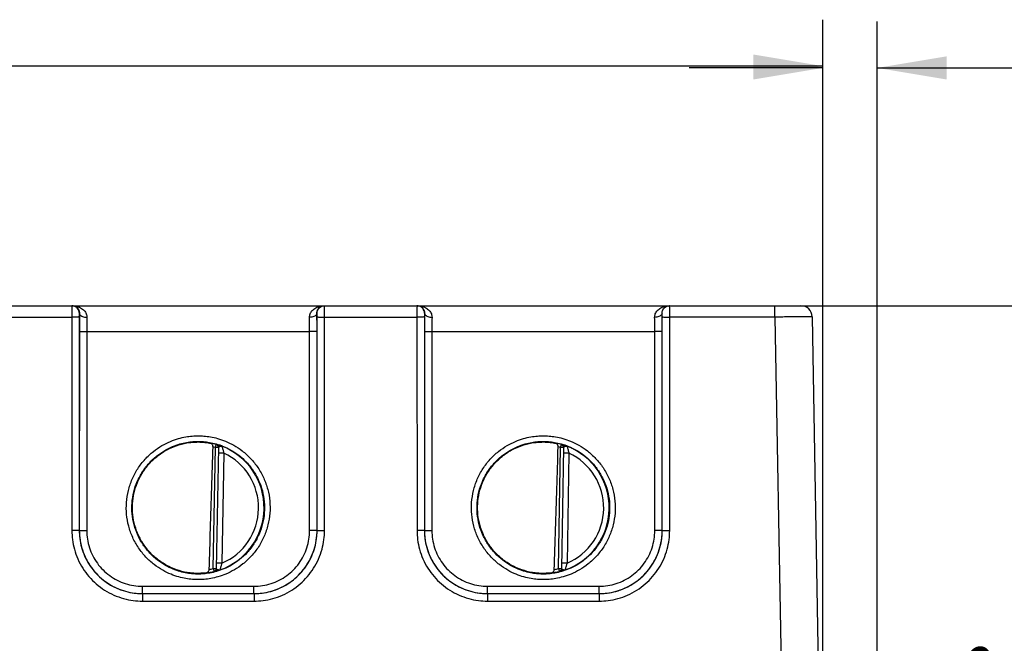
# Model space of a CAD drawing. Header units: inches. Extents: x 0 to 34, y 0 to 22.
# Tile 14 of 41: x 15.9 to 18.6, y 10.7 to 12.4. Entities that reach past the tile are written whole.
import ezdxf

# ---------------------------------------------------------------- set-up
doc = ezdxf.new("R2010")
doc.units = ezdxf.units.IN
doc.header["$LTSCALE"] = 1.87
doc.header["$MEASUREMENT"] = 0
doc.layers.get('0').update_dxf_attribs({"linetype": 'CONTINUOUS'})
doc.layers.add('DIMENSIONS', color=7, linetype='CONTINUOUS')
doc.styles.get("Standard").update_dxf_attribs({"font": 'txt', "width": 0.8})
doc.dimstyles.new('DIMSTYLE_1', dxfattribs={"dimtxt": 0.125, "dimasz": 0.1875, "dimexe": 0.18, "dimexo": 0.0625, "dimgap": 0.09, "dimtad": 0, "dimtih": 1, "dimtoh": 1, "dimdec": 3, "dimzin": 4, "dimdsep": 46, "dimtxsty": 'STANDARD', "dimblk": '_FILLED', "dimblk1": '_FILLED', "dimblk2": '_FILLED', "dimcen": 0.09, "dimadec": 0, "dimazin": 0, "dimtp": 0.01, "dimtm": 0.01, "dimtfac": 1, "dimtdec": 3, "dimtofl": 0, "dimtmove": 0, "dimatfit": 3, "dimldrblk": '_FILLED', "dimfxl": 1, "dimtolj": 1, "dimtzin": 4, "dimarcsym": 0})

# ---------------------------------------------------------------- blocks, each defined once
blk = doc.blocks.new('_FILLED')
at = {"color": 0, "linetype": 'BYBLOCK'}
blk.add_solid([(0, 0), (-1, 0.167), (-1, -0.167)], dxfattribs=at)
blk = doc.blocks.new('*D9')
at = {"layer": 'DIMENSIONS', "color": 2, "linetype": 'CONTINUOUS'}
for p, q in [((10.1883, 10.6991), (10.1883, 12.4276)), ((18.0686, 10.0303), (18.0686, 12.4276)), ((10.1883, 12.3026), (12.8284, 12.3026)), ((18.0686, 12.3026), (14.3784, 12.3026))]:
    blk.add_line(p, q, dxfattribs=at)
at = {"layer": 'DIMENSIONS', "color": 2, "linetype": 'CONTINUOUS', "xscale": 0.1875, "yscale": 0.1875, "zscale": 0.1875, "rotation": 180}
blk.add_blockref('_FILLED', (10.1883, 12.3026), dxfattribs=at)
at = {"layer": 'DIMENSIONS', "color": 2, "linetype": 'CONTINUOUS', "xscale": 0.1875, "yscale": 0.1875, "zscale": 0.1875}
blk.add_blockref('_FILLED', (18.0686, 12.3026), dxfattribs=at)
at = {"layer": 'DIMENSIONS', "color": 2, "linetype": 'CONTINUOUS', "width": 0.8}
for s, p in [('7.88', (12.8909, 12.2401)), ('[', (13.4159, 12.2401)), ('200.158', (13.5159, 12.2401)), (']', (14.2159, 12.2401))]:
    blk.add_text(s, height=0.125, dxfattribs=at).set_placement(p)
blk = doc.blocks.new('*D10')
at = {"layer": 'DIMENSIONS', "color": 2, "linetype": 'CONTINUOUS'}
for p, q in [((18.0686, 10.0303), (18.0686, 12.4227)), ((18.2153, 10.2207), (18.2153, 12.4227)), ((18.0686, 12.2977), (17.7086, 12.2977)), ((18.2153, 12.2977), (20.0772, 12.2977))]:
    blk.add_line(p, q, dxfattribs=at)
at = {"layer": 'DIMENSIONS', "color": 2, "linetype": 'CONTINUOUS', "xscale": 0.1875, "yscale": 0.1875, "zscale": 0.1875}
blk.add_blockref('_FILLED', (18.0686, 12.2977), dxfattribs=at)
at = {"layer": 'DIMENSIONS', "color": 2, "linetype": 'CONTINUOUS', "xscale": 0.1875, "yscale": 0.1875, "zscale": 0.1875, "rotation": 180}
blk.add_blockref('_FILLED', (18.2153, 12.2977), dxfattribs=at)
at = {"layer": 'DIMENSIONS', "color": 2, "linetype": 'CONTINUOUS', "width": 0.8}
for s, p in [('[', (20.5647, 12.2352)), (']', (21.1647, 12.2352)), ('.15', (20.1397, 12.2352)), ('3.726', (20.6647, 12.2352))]:
    blk.add_text(s, height=0.125, dxfattribs=at).set_placement(p)
blk = doc.blocks.new('*D11')
at = {"layer": 'DIMENSIONS', "color": 2, "linetype": 'CONTINUOUS'}
for p, q in [((18.0021, 11.6568), (19.2455, 11.6568)), ((19.1205, 11.6568), (19.1205, 10.7999)), ((19.1205, 9.3388), (19.1205, 10.5499)), ((18.0218, 9.3388), (19.2455, 9.3388))]:
    blk.add_line(p, q, dxfattribs=at)
at = {"layer": 'DIMENSIONS', "color": 2, "linetype": 'CONTINUOUS', "xscale": 0.1875, "yscale": 0.1875, "zscale": 0.1875}
for p, rotation in [((19.1205, 11.6568), 90), ((19.1205, 9.3388), 270)]:
    blk.add_blockref('_FILLED', p, dxfattribs=dict(at, rotation=rotation))
at = {"layer": 'DIMENSIONS', "color": 2, "linetype": 'CONTINUOUS', "width": 0.8}
for s, p in [('[', (18.983, 10.6124)), (']', (19.683, 10.6124)), ('2.32', (18.458, 10.6124)), ('58.877', (19.083, 10.6124))]:
    blk.add_text(s, height=0.125, dxfattribs=at).set_placement(p)

msp = doc.modelspace()

# ---------------------------------------------------------------- linework, layer by layer
at = {"color": 7, "linetype": 'CONTINUOUS'}
for p, q in [((10.2356, 11.6568), (18.0096, 11.6568)), ((17.9396, 11.6265), (17.9396, 11.6568)), ((15.7961, 11.6265), (16.0451, 11.6265)), ((16.0451, 11.6265), (16.0452, 11.0512)), ((16.0651, 11.6267), (16.0652, 11.0514)), ((16.0656, 11.6368), (16.0653, 11.6368)), ((16.7059, 11.6368), (16.7055, 11.6368)), ((16.706, 11.0514), (16.7061, 11.6267)), ((16.726, 11.0512), (16.7261, 11.6265)), ((16.7261, 11.6265), (16.9751, 11.6265)), ((16.9751, 11.6265), (16.9752, 11.0512)), ((16.9951, 11.6267), (16.9952, 11.0514)), ((16.9956, 11.6368), (16.9953, 11.6368)), ((17.6359, 11.6368), (17.6355, 11.6368)), ((17.636, 11.0514), (17.6361, 11.6267)), ((17.656, 11.0512), (17.6561, 11.6265)), ((17.9396, 11.6265), (17.6561, 11.6265)), ((17.9396, 11.6265), (17.9686, 9.9669)), ((18.0396, 11.6273), (18.0686, 9.9678)), ((16.0653, 11.5876), (16.0652, 11.0514)), ((16.0853, 11.5874), (16.0852, 11.0513)), ((16.0853, 11.5874), (16.6858, 11.5874)), ((16.6859, 11.0513), (16.6858, 11.5874)), ((16.7059, 11.0514), (16.7058, 11.5876)), ((16.9953, 11.5876), (16.9952, 11.0514)), ((17.0153, 11.5874), (17.0152, 11.0513)), ((17.0153, 11.5874), (17.6158, 11.5874)), ((17.6159, 11.0513), (17.6158, 11.5874)), ((17.6359, 11.0514), (17.6358, 11.5876)), ((16.432, 11.2751), (16.4342, 11.2827)), ((16.4342, 11.2827), (16.4342, 11.2831)), ((17.362, 11.2751), (17.3642, 11.2827)), ((17.3642, 11.2827), (17.3642, 11.2831)), ((16.4263, 10.9489), (16.432, 11.2751)), ((16.4399, 11.275), (16.432, 11.2751)), ((16.4399, 11.2754), (16.4342, 10.9484)), ((16.4546, 11.2599), (16.4396, 11.2602)), ((16.4546, 11.2599), (16.4495, 10.9633)), ((17.3563, 10.9489), (17.362, 11.2751)), ((17.3699, 11.275), (17.362, 11.2751)), ((17.3699, 11.2754), (17.3642, 10.9484)), ((17.3846, 11.2599), (17.3696, 11.2602)), ((17.3846, 11.2599), (17.3795, 10.9633)), ((16.0652, 11.0514), (16.0652, 11.0514)), ((16.706, 11.0514), (16.7059, 11.0514)), ((16.9952, 11.0514), (16.9952, 11.0514)), ((17.636, 11.0514), (17.6359, 11.0514)), ((16.4495, 10.9633), (16.4345, 10.9636)), ((17.3795, 10.9633), (17.3645, 10.9636)), ((16.4263, 10.9489), (16.4342, 10.9488)), ((16.4263, 10.9489), (16.4282, 10.9413)), ((16.4282, 10.9409), (16.4282, 10.9413)), ((17.3563, 10.9489), (17.3642, 10.9488)), ((17.3563, 10.9489), (17.3582, 10.9413)), ((17.3582, 10.9409), (17.3582, 10.9413)), ((16.2352, 10.9013), (16.5359, 10.9013)), ((16.2352, 10.8814), (16.2352, 10.9013)), ((16.2352, 10.8814), (16.536, 10.8814)), ((16.2352, 10.8814), (16.5359, 10.8814)), ((16.2352, 10.8814), (16.2352, 10.8814)), ((16.2352, 10.8814), (16.2352, 10.8612)), ((16.5359, 10.8814), (16.5359, 10.9013)), ((16.536, 10.8814), (16.5359, 10.8814)), ((16.536, 10.8814), (16.536, 10.8612)), ((17.1652, 10.9013), (17.4659, 10.9013)), ((17.1652, 10.8814), (17.1652, 10.9013)), ((17.1652, 10.8814), (17.466, 10.8814)), ((17.1652, 10.8814), (17.4659, 10.8814)), ((17.1652, 10.8814), (17.1652, 10.8814)), ((17.1652, 10.8814), (17.1652, 10.8612)), ((17.4659, 10.8814), (17.4659, 10.9013)), ((17.466, 10.8814), (17.4659, 10.8814)), ((17.466, 10.8814), (17.466, 10.8612)), ((16.2352, 10.8612), (16.536, 10.8612)), ((17.1652, 10.8612), (17.466, 10.8612))]:
    msp.add_line(p, q, dxfattribs=at)
for centre, radius, start, end in [((18.0096, 11.6268), 0.03, 1, 89.9992), ((16.3856, 11.1128), 0.1768, 74.0306, 78.9352), ((16.3856, 11.1128), 0.1689, 74.0306, 76.3334), ((16.3856, 11.1128), 0.1776, 289.2015, 68.7985), ((17.3156, 11.1128), 0.1768, 74.0306, 78.9352), ((17.3156, 11.1128), 0.1689, 74.0306, 76.3334), ((17.3156, 11.1128), 0.1776, 289.2015, 68.7985), ((16.3856, 11.1128), 0.1626, 293.1447, 64.8553), ((17.3156, 11.1128), 0.1626, 293.1447, 64.8553), ((16.3856, 11.1128), 0.1768, 277.0061, 283.9694), ((16.3856, 11.1128), 0.1689, 280.096, 283.9695), ((17.3156, 11.1128), 0.1768, 277.0061, 283.9694), ((17.3156, 11.1128), 0.1689, 280.096, 283.9695)]:
    msp.add_arc(centre, radius, start, end, dxfattribs=at)
for points, knots in [([(16.0453, 11.6568), (16.045, 11.6568), (16.0455, 11.6552), (16.0453, 11.6544), (16.0452, 11.6538)], [0, 0, 0, 0, 0.25372, 1, 1, 1, 1]), ([(16.0452, 11.6538), (16.045, 11.6527), (16.0452, 11.6497), (16.0451, 11.6451), (16.0451, 11.6394), (16.0451, 11.6331), (16.0451, 11.6288), (16.0451, 11.6265)], [0, 0, 0, 0, 0.13253, 0.308536, 0.519099, 0.753547, 1, 1, 1, 1]), ([(16.0653, 11.6368), (16.0653, 11.6389), (16.0646, 11.6431), (16.0617, 11.6487), (16.0572, 11.6532), (16.0515, 11.6561), (16.0473, 11.6568), (16.0453, 11.6568)], [0, 0, 0, 0, 0.200013, 0.400021, 0.600021, 0.800013, 1, 1, 1, 1]), ([(16.0469, 11.6568), (16.0496, 11.6568), (16.0549, 11.6563), (16.0622, 11.6545), (16.0685, 11.6517), (16.0739, 11.6483), (16.0782, 11.6443), (16.0816, 11.64), (16.084, 11.6353), (16.0853, 11.6305), (16.0856, 11.6273), (16.0856, 11.6257)], [0, 0, 0, 0, 0.149486, 0.285395, 0.409463, 0.52371, 0.630053, 0.729624, 0.823373, 0.913032, 1, 1, 1, 1]), ([(16.0509, 11.6563), (16.0521, 11.6561), (16.0544, 11.6553), (16.0575, 11.6535), (16.0601, 11.6513), (16.0622, 11.6487), (16.0638, 11.6459), (16.0649, 11.6429), (16.0655, 11.6399), (16.0656, 11.6378), (16.0656, 11.6368)], [0, 0, 0, 0, 0.140598, 0.273278, 0.400712, 0.524977, 0.646822, 0.766279, 0.884008, 1, 1, 1, 1]), ([(16.6855, 11.6257), (16.6855, 11.6273), (16.6858, 11.6305), (16.6872, 11.6353), (16.6895, 11.64), (16.6929, 11.6443), (16.6973, 11.6483), (16.7026, 11.6517), (16.7089, 11.6545), (16.7163, 11.6563), (16.7215, 11.6568), (16.7242, 11.6568)], [0, 0, 0, 0, 0.086968, 0.176627, 0.270376, 0.369946, 0.47629, 0.590537, 0.714605, 0.850514, 1, 1, 1, 1]), ([(16.7055, 11.6368), (16.7055, 11.6378), (16.7056, 11.6399), (16.7063, 11.6429), (16.7074, 11.6459), (16.709, 11.6487), (16.7111, 11.6513), (16.7137, 11.6535), (16.7167, 11.6553), (16.719, 11.6561), (16.7203, 11.6563)], [0, 0, 0, 0, 0.115992, 0.233721, 0.353178, 0.475023, 0.599288, 0.726722, 0.859402, 1, 1, 1, 1]), ([(16.7059, 11.6368), (16.7059, 11.6389), (16.7065, 11.6431), (16.7094, 11.6487), (16.7139, 11.6532), (16.7196, 11.6561), (16.7238, 11.6568), (16.7259, 11.6568)], [0, 0, 0, 0, 0.200014, 0.400023, 0.600023, 0.800014, 1, 1, 1, 1]), ([(16.7261, 11.6265), (16.7261, 11.6288), (16.7261, 11.6331), (16.726, 11.6394), (16.7261, 11.6451), (16.7259, 11.6497), (16.7262, 11.6535), (16.7256, 11.6552), (16.7261, 11.6568), (16.7259, 11.6568)], [0, 0, 0, 0, 0.221963, 0.433115, 0.622755, 0.781272, 0.900632, 0.974788, 1, 1, 1, 1]), ([(16.9753, 11.6568), (16.975, 11.6568), (16.9755, 11.6552), (16.9753, 11.6544), (16.9752, 11.6538)], [0, 0, 0, 0, 0.25372, 1, 1, 1, 1]), ([(16.9752, 11.6538), (16.975, 11.6527), (16.9752, 11.6497), (16.9751, 11.6451), (16.9751, 11.6394), (16.9751, 11.6331), (16.9751, 11.6288), (16.9751, 11.6265)], [0, 0, 0, 0, 0.13253, 0.308536, 0.519099, 0.753547, 1, 1, 1, 1]), ([(16.9953, 11.6368), (16.9953, 11.6389), (16.9946, 11.6431), (16.9917, 11.6487), (16.9872, 11.6532), (16.9815, 11.6561), (16.9773, 11.6568), (16.9753, 11.6568)], [0, 0, 0, 0, 0.200013, 0.400021, 0.600021, 0.800013, 1, 1, 1, 1]), ([(16.9769, 11.6568), (16.9796, 11.6568), (16.9849, 11.6563), (16.9922, 11.6545), (16.9985, 11.6517), (17.0039, 11.6483), (17.0082, 11.6443), (17.0116, 11.64), (17.014, 11.6353), (17.0153, 11.6305), (17.0156, 11.6273), (17.0156, 11.6257)], [0, 0, 0, 0, 0.149486, 0.285395, 0.409463, 0.52371, 0.630053, 0.729624, 0.823373, 0.913032, 1, 1, 1, 1]), ([(16.9809, 11.6563), (16.9821, 11.6561), (16.9844, 11.6553), (16.9875, 11.6535), (16.9901, 11.6513), (16.9922, 11.6487), (16.9938, 11.6459), (16.9949, 11.6429), (16.9955, 11.6399), (16.9956, 11.6378), (16.9956, 11.6368)], [0, 0, 0, 0, 0.140598, 0.273278, 0.400712, 0.524977, 0.646822, 0.766279, 0.884008, 1, 1, 1, 1]), ([(17.6155, 11.6257), (17.6155, 11.6273), (17.6158, 11.6305), (17.6172, 11.6353), (17.6195, 11.64), (17.6229, 11.6443), (17.6273, 11.6483), (17.6326, 11.6517), (17.6389, 11.6545), (17.6463, 11.6563), (17.6515, 11.6568), (17.6542, 11.6568)], [0, 0, 0, 0, 0.086968, 0.176627, 0.270376, 0.369946, 0.47629, 0.590537, 0.714605, 0.850514, 1, 1, 1, 1]), ([(17.6355, 11.6368), (17.6355, 11.6378), (17.6356, 11.6399), (17.6363, 11.6429), (17.6374, 11.6459), (17.639, 11.6487), (17.6411, 11.6513), (17.6437, 11.6535), (17.6467, 11.6553), (17.649, 11.6561), (17.6503, 11.6563)], [0, 0, 0, 0, 0.115992, 0.233721, 0.353178, 0.475023, 0.599288, 0.726722, 0.859402, 1, 1, 1, 1]), ([(17.6359, 11.6368), (17.6359, 11.6389), (17.6365, 11.6431), (17.6394, 11.6487), (17.6439, 11.6532), (17.6496, 11.6561), (17.6538, 11.6568), (17.6559, 11.6568)], [0, 0, 0, 0, 0.200014, 0.400023, 0.600023, 0.800014, 1, 1, 1, 1]), ([(17.6561, 11.6265), (17.6561, 11.6288), (17.6561, 11.6331), (17.656, 11.6394), (17.6561, 11.6451), (17.6559, 11.6497), (17.6562, 11.6535), (17.6556, 11.6552), (17.6561, 11.6568), (17.6559, 11.6568)], [0, 0, 0, 0, 0.222209, 0.433343, 0.622953, 0.781429, 0.900742, 0.974845, 1, 1, 1, 1]), ([(16.0651, 11.6267), (16.0648, 11.6265), (16.0634, 11.6268), (16.0607, 11.6265), (16.0563, 11.6266), (16.051, 11.6265), (16.0471, 11.6265), (16.0451, 11.6265)], [0, 0, 0, 0, 0.053268, 0.197128, 0.417842, 0.694288, 1, 1, 1, 1]), ([(16.0653, 11.6368), (16.0649, 11.6368), (16.0653, 11.6355), (16.0651, 11.6345), (16.0651, 11.6328), (16.0651, 11.631), (16.0651, 11.6289), (16.0651, 11.6274), (16.0651, 11.6267)], [0, 0, 0, 0, 0.09961, 0.218863, 0.377231, 0.566792, 0.778058, 1, 1, 1, 1]), ([(16.0656, 11.6368), (16.0656, 11.6328), (16.0655, 11.6246), (16.0654, 11.6122), (16.0653, 11.5998), (16.0653, 11.5916), (16.0653, 11.5876)], [0, 0, 0, 0, 0.241533, 0.499169, 0.756973, 1, 1, 1, 1]), ([(16.0656, 11.6368), (16.0656, 11.6356), (16.0665, 11.633), (16.0696, 11.6299), (16.0741, 11.6276), (16.0796, 11.6261), (16.0835, 11.6257), (16.0856, 11.6257)], [0, 0, 0, 0, 0.143987, 0.314094, 0.518322, 0.751254, 1, 1, 1, 1]), ([(16.0856, 11.6257), (16.0855, 11.6226), (16.0855, 11.6162), (16.0854, 11.6066), (16.0853, 11.5969), (16.0853, 11.5905), (16.0853, 11.5874)], [0, 0, 0, 0, 0.241617, 0.499338, 0.757134, 1, 1, 1, 1]), ([(16.7055, 11.6368), (16.7055, 11.6356), (16.7046, 11.633), (16.7015, 11.6299), (16.6971, 11.6276), (16.6916, 11.6261), (16.6876, 11.6257), (16.6855, 11.6257)], [0, 0, 0, 0, 0.143987, 0.314095, 0.518323, 0.751255, 1, 1, 1, 1]), ([(16.6858, 11.5874), (16.6858, 11.5905), (16.6858, 11.5969), (16.6857, 11.6066), (16.6857, 11.6162), (16.6856, 11.6226), (16.6855, 11.6257)], [0, 0, 0, 0, 0.243281, 0.501281, 0.758886, 1, 1, 1, 1]), ([(16.7058, 11.5876), (16.7058, 11.5916), (16.7058, 11.5998), (16.7057, 11.6122), (16.7057, 11.6247), (16.7056, 11.6328), (16.7055, 11.6368)], [0, 0, 0, 0, 0.243432, 0.501448, 0.758983, 1, 1, 1, 1]), ([(16.7061, 11.6267), (16.7061, 11.6274), (16.7061, 11.6289), (16.7061, 11.631), (16.706, 11.6328), (16.7061, 11.6345), (16.7058, 11.6355), (16.7062, 11.6368), (16.7059, 11.6368)], [0, 0, 0, 0, 0.221942, 0.433208, 0.622769, 0.781137, 0.90039, 1, 1, 1, 1]), ([(16.7061, 11.6267), (16.7064, 11.6265), (16.7078, 11.6268), (16.7105, 11.6265), (16.7148, 11.6266), (16.7201, 11.6265), (16.724, 11.6265), (16.7261, 11.6265)], [0, 0, 0, 0, 0.053268, 0.197128, 0.417843, 0.694288, 1, 1, 1, 1]), ([(16.9951, 11.6267), (16.9948, 11.6265), (16.9934, 11.6268), (16.9907, 11.6265), (16.9863, 11.6266), (16.981, 11.6265), (16.9771, 11.6265), (16.9751, 11.6265)], [0, 0, 0, 0, 0.053268, 0.197128, 0.417842, 0.694288, 1, 1, 1, 1]), ([(16.9953, 11.6368), (16.9949, 11.6368), (16.9953, 11.6355), (16.9951, 11.6345), (16.9951, 11.6328), (16.9951, 11.631), (16.9951, 11.6289), (16.9951, 11.6274), (16.9951, 11.6267)], [0, 0, 0, 0, 0.09961, 0.218863, 0.377231, 0.566792, 0.778058, 1, 1, 1, 1]), ([(16.9956, 11.6368), (16.9956, 11.6328), (16.9955, 11.6246), (16.9954, 11.6122), (16.9953, 11.5998), (16.9953, 11.5916), (16.9953, 11.5876)], [0, 0, 0, 0, 0.241533, 0.499169, 0.756973, 1, 1, 1, 1]), ([(16.9956, 11.6368), (16.9956, 11.6356), (16.9965, 11.633), (16.9996, 11.6299), (17.0041, 11.6276), (17.0096, 11.6261), (17.0135, 11.6257), (17.0156, 11.6257)], [0, 0, 0, 0, 0.143987, 0.314094, 0.518322, 0.751254, 1, 1, 1, 1]), ([(17.0156, 11.6257), (17.0155, 11.6226), (17.0155, 11.6162), (17.0154, 11.6066), (17.0153, 11.5969), (17.0153, 11.5905), (17.0153, 11.5874)], [0, 0, 0, 0, 0.241617, 0.499338, 0.757134, 1, 1, 1, 1]), ([(17.6355, 11.6368), (17.6355, 11.6356), (17.6346, 11.633), (17.6315, 11.6299), (17.6271, 11.6276), (17.6216, 11.6261), (17.6176, 11.6257), (17.6155, 11.6257)], [0, 0, 0, 0, 0.143987, 0.314095, 0.518323, 0.751255, 1, 1, 1, 1]), ([(17.6158, 11.5874), (17.6158, 11.5905), (17.6158, 11.5969), (17.6157, 11.6066), (17.6157, 11.6162), (17.6156, 11.6226), (17.6155, 11.6257)], [0, 0, 0, 0, 0.243281, 0.501281, 0.758886, 1, 1, 1, 1]), ([(17.6358, 11.5876), (17.6358, 11.5916), (17.6358, 11.5998), (17.6357, 11.6122), (17.6357, 11.6247), (17.6356, 11.6328), (17.6355, 11.6368)], [0, 0, 0, 0, 0.243432, 0.501448, 0.758983, 1, 1, 1, 1]), ([(17.6361, 11.6267), (17.6361, 11.6274), (17.6361, 11.6289), (17.6361, 11.631), (17.636, 11.6328), (17.6361, 11.6345), (17.6358, 11.6355), (17.6362, 11.6368), (17.6359, 11.6368)], [0, 0, 0, 0, 0.222334, 0.433237, 0.622654, 0.781048, 0.900416, 1, 1, 1, 1]), ([(17.6361, 11.6267), (17.6364, 11.6265), (17.6378, 11.6268), (17.6405, 11.6265), (17.6448, 11.6266), (17.6501, 11.6265), (17.654, 11.6265), (17.6561, 11.6265)], [0, 0, 0, 0, 0.053267, 0.197125, 0.417839, 0.694286, 1, 1, 1, 1]), ([(18.0396, 11.6273), (18.0396, 11.6268), (18.0364, 11.6279), (18.0331, 11.6268), (18.0251, 11.6273), (18.0155, 11.6269), (18.0032, 11.6269), (17.9891, 11.6268), (17.9734, 11.6267), (17.9568, 11.6266), (17.9454, 11.6266), (17.9396, 11.6265)], [0, 0, 0, 0, 0.015184, 0.060285, 0.133955, 0.23394, 0.35722, 0.500025, 0.65804, 0.826412, 1, 1, 1, 1]), ([(16.0653, 11.5876), (16.0656, 11.5874), (16.067, 11.5877), (16.0698, 11.5874), (16.0741, 11.5875), (16.0794, 11.5874), (16.0833, 11.5874), (16.0853, 11.5874)], [0, 0, 0, 0, 0.053268, 0.197128, 0.417842, 0.694288, 1, 1, 1, 1]), ([(16.7058, 11.5876), (16.7055, 11.5874), (16.7041, 11.5877), (16.7014, 11.5874), (16.6971, 11.5875), (16.6917, 11.5874), (16.6878, 11.5874), (16.6858, 11.5874)], [0, 0, 0, 0, 0.053268, 0.197128, 0.417843, 0.694288, 1, 1, 1, 1]), ([(16.9953, 11.5876), (16.9956, 11.5874), (16.997, 11.5877), (16.9998, 11.5874), (17.0041, 11.5875), (17.0094, 11.5874), (17.0133, 11.5874), (17.0153, 11.5874)], [0, 0, 0, 0, 0.053268, 0.197128, 0.417842, 0.694288, 1, 1, 1, 1]), ([(17.6358, 11.5876), (17.6355, 11.5874), (17.6341, 11.5877), (17.6314, 11.5874), (17.6271, 11.5875), (17.6217, 11.5874), (17.6178, 11.5874), (17.6158, 11.5874)], [0, 0, 0, 0, 0.053268, 0.197128, 0.417843, 0.694288, 1, 1, 1, 1]), ([(16.3856, 10.9192), (16.3804, 10.9192), (16.3694, 10.9196), (16.3519, 10.9218), (16.3325, 10.9262), (16.3114, 10.9334), (16.289, 10.9443), (16.266, 10.9596), (16.2437, 10.9797), (16.224, 11.0044), (16.2083, 11.0326), (16.1974, 11.0631), (16.1918, 11.0949), (16.1915, 11.1272), (16.1966, 11.1592), (16.2068, 11.1898), (16.222, 11.2184), (16.2414, 11.2436), (16.2636, 11.2644), (16.2869, 11.2803), (16.3097, 11.2916), (16.3312, 11.2992), (16.3511, 11.3038), (16.369, 11.3061), (16.3803, 11.3066), (16.3856, 11.3066)], [0, 0, 0, 0, 0.025402, 0.054262, 0.086852, 0.123427, 0.164227, 0.209523, 0.259155, 0.311614, 0.364765, 0.417697, 0.470586, 0.523518, 0.576419, 0.629325, 0.682422, 0.735168, 0.785587, 0.831838, 0.873532, 0.910953, 0.944336, 0.97393, 1, 1, 1, 1]), ([(16.3856, 11.3066), (16.3907, 11.3066), (16.4017, 11.3061), (16.4193, 11.3039), (16.4387, 11.2996), (16.4599, 11.2923), (16.4823, 11.2814), (16.5053, 11.2661), (16.5275, 11.2459), (16.5473, 11.2212), (16.5629, 11.1929), (16.5738, 11.1624), (16.5794, 11.1306), (16.5796, 11.0983), (16.5745, 11.0664), (16.5642, 11.0357), (16.549, 11.0072), (16.5295, 10.982), (16.5073, 10.9613), (16.4841, 10.9454), (16.4614, 10.9341), (16.4398, 10.9265), (16.42, 10.9219), (16.4021, 10.9196), (16.3908, 10.9192), (16.3856, 10.9192)], [0, 0, 0, 0, 0.025433, 0.054334, 0.086974, 0.123604, 0.164464, 0.209822, 0.259508, 0.311997, 0.365157, 0.41809, 0.470981, 0.523917, 0.576824, 0.629736, 0.682833, 0.735555, 0.785921, 0.832105, 0.873732, 0.91109, 0.944416, 0.973963, 1, 1, 1, 1]), ([(17.3156, 10.9192), (17.3104, 10.9192), (17.2994, 10.9196), (17.2819, 10.9218), (17.2625, 10.9262), (17.2414, 10.9334), (17.219, 10.9443), (17.196, 10.9596), (17.1737, 10.9797), (17.154, 11.0044), (17.1383, 11.0326), (17.1274, 11.0631), (17.1218, 11.0949), (17.1215, 11.1272), (17.1266, 11.1592), (17.1368, 11.1898), (17.152, 11.2184), (17.1714, 11.2436), (17.1936, 11.2644), (17.2169, 11.2803), (17.2397, 11.2916), (17.2612, 11.2992), (17.2811, 11.3038), (17.299, 11.3061), (17.3103, 11.3066), (17.3156, 11.3066)], [0, 0, 0, 0, 0.025402, 0.054262, 0.086852, 0.123427, 0.164227, 0.209523, 0.259155, 0.311614, 0.364765, 0.417697, 0.470586, 0.523518, 0.576419, 0.629325, 0.682422, 0.735168, 0.785587, 0.831838, 0.873532, 0.910953, 0.944336, 0.97393, 1, 1, 1, 1]), ([(17.3156, 11.3066), (17.3207, 11.3066), (17.3317, 11.3061), (17.3493, 11.3039), (17.3687, 11.2996), (17.3899, 11.2923), (17.4123, 11.2814), (17.4353, 11.2661), (17.4575, 11.2459), (17.4773, 11.2212), (17.4929, 11.1929), (17.5038, 11.1624), (17.5094, 11.1306), (17.5096, 11.0983), (17.5045, 11.0664), (17.4942, 11.0357), (17.479, 11.0072), (17.4595, 10.982), (17.4373, 10.9613), (17.4141, 10.9454), (17.3914, 10.9341), (17.3698, 10.9265), (17.35, 10.9219), (17.3321, 10.9196), (17.3208, 10.9192), (17.3156, 10.9192)], [0, 0, 0, 0, 0.025433, 0.054334, 0.086974, 0.123604, 0.164464, 0.209822, 0.259508, 0.311997, 0.365157, 0.41809, 0.470981, 0.523917, 0.576824, 0.629736, 0.682833, 0.735555, 0.785921, 0.832105, 0.873732, 0.91109, 0.944416, 0.973963, 1, 1, 1, 1]), ([(16.3856, 10.934), (16.3808, 10.934), (16.3707, 10.9345), (16.3545, 10.9365), (16.3366, 10.9405), (16.3171, 10.9472), (16.2964, 10.9572), (16.2752, 10.9713), (16.2547, 10.9899), (16.2365, 11.0127), (16.222, 11.0387), (16.212, 11.0668), (16.2068, 11.0962), (16.2065, 11.126), (16.2112, 11.1555), (16.2207, 11.1838), (16.2347, 11.2101), (16.2526, 11.2333), (16.2731, 11.2525), (16.2945, 11.2672), (16.3155, 11.2777), (16.3354, 11.2847), (16.3537, 11.2889), (16.3703, 11.291), (16.3807, 11.2915), (16.3856, 11.2915)], [0, 0, 0, 0, 0.025411, 0.054271, 0.086861, 0.123435, 0.164234, 0.209531, 0.259168, 0.311634, 0.364787, 0.417717, 0.470605, 0.523536, 0.576436, 0.62934, 0.682438, 0.735187, 0.785605, 0.831851, 0.873539, 0.910956, 0.944335, 0.973926, 1, 1, 1, 1]), ([(16.356, 10.9382), (16.3463, 10.9398), (16.3271, 10.9447), (16.3, 10.9568), (16.2752, 10.9732), (16.2535, 10.9935), (16.2355, 11.0172), (16.2217, 11.0435), (16.2124, 11.0717), (16.208, 11.1011), (16.2085, 11.1308), (16.214, 11.16), (16.2242, 11.1879), (16.2389, 11.2137), (16.2578, 11.2367), (16.2802, 11.2562), (16.3055, 11.2718), (16.333, 11.2829), (16.3524, 11.2871), (16.3621, 11.2884)], [0, 0, 0, 0, 0.058829, 0.11766, 0.176489, 0.235318, 0.294146, 0.352975, 0.411803, 0.470631, 0.529458, 0.588284, 0.647109, 0.705933, 0.764756, 0.823578, 0.882399, 0.94122, 1, 1, 1, 1]), ([(16.3621, 11.2884), (16.3648, 11.2888), (16.37, 11.2893), (16.3778, 11.2898), (16.383, 11.2899), (16.3856, 11.2899)], [0, 0, 0, 0, 0.338811, 0.67242, 1, 1, 1, 1]), ([(16.3856, 11.2915), (16.3903, 11.2915), (16.4005, 11.2911), (16.4166, 11.289), (16.4346, 11.285), (16.4541, 11.2783), (16.4748, 11.2682), (16.496, 11.2541), (16.5165, 11.2355), (16.5347, 11.2126), (16.5492, 11.1866), (16.5592, 11.1585), (16.5644, 11.1291), (16.5646, 11.0993), (16.5599, 11.0698), (16.5504, 11.0415), (16.5363, 11.0152), (16.5184, 10.992), (16.4979, 10.9729), (16.4765, 10.9583), (16.4555, 10.9478), (16.4356, 10.9408), (16.4173, 10.9366), (16.4008, 10.9345), (16.3904, 10.934), (16.3856, 10.934)], [0, 0, 0, 0, 0.025442, 0.054343, 0.086981, 0.12361, 0.164467, 0.209825, 0.259515, 0.31201, 0.365171, 0.418103, 0.470993, 0.523927, 0.576833, 0.629744, 0.682842, 0.735568, 0.785935, 0.832115, 0.873737, 0.911091, 0.944414, 0.973959, 1, 1, 1, 1]), ([(16.3856, 11.2899), (16.3887, 11.2899), (16.3947, 11.2897), (16.4035, 11.2889), (16.4118, 11.2878), (16.417, 11.2868), (16.4195, 11.2863)], [0, 0, 0, 0, 0.270703, 0.53172, 0.776883, 1, 1, 1, 1]), ([(16.4152, 10.9465), (16.4164, 10.9829), (16.4187, 11.056), (16.4221, 11.1661), (16.4244, 11.2399), (16.4255, 11.2769)], [0, 0, 0, 0, 0.330502, 0.663842, 1, 1, 1, 1]), ([(16.4255, 11.2769), (16.4255, 11.2776), (16.4254, 11.2792), (16.4248, 11.2816), (16.4236, 11.2837), (16.4218, 11.2854), (16.4203, 11.2861), (16.4195, 11.2863)], [0, 0, 0, 0, 0.188553, 0.395405, 0.598268, 0.796741, 1, 1, 1, 1]), ([(16.4342, 11.2831), (16.4342, 11.2834), (16.4355, 11.2827), (16.4366, 11.2827), (16.4389, 11.2819), (16.4418, 11.2811), (16.4455, 11.2799), (16.4483, 11.2789), (16.4498, 11.2783)], [0, 0, 0, 0, 0.058416, 0.143258, 0.275398, 0.461837, 0.706442, 1, 1, 1, 1]), ([(16.4399, 11.2754), (16.4399, 11.2765), (16.4395, 11.2788), (16.4374, 11.2816), (16.4353, 11.2828), (16.4342, 11.2831)], [0, 0, 0, 0, 0.333314, 0.666646, 1, 1, 1, 1]), ([(16.4395, 11.2778), (16.4392, 11.2785), (16.4384, 11.28), (16.4366, 11.2817), (16.435, 11.2825), (16.4342, 11.2827)], [0, 0, 0, 0, 0.313032, 0.656508, 1, 1, 1, 1]), ([(16.4398, 11.2764), (16.4397, 11.2768), (16.4396, 11.2773), (16.4395, 11.2777), (16.4395, 11.2778)], [0, 0, 0, 0, 0.832988, 1, 1, 1, 1]), ([(16.4399, 11.2754), (16.4399, 11.2755), (16.44, 11.276), (16.4406, 11.2765), (16.4415, 11.2771), (16.4428, 11.2777), (16.4447, 11.2783), (16.4471, 11.2787), (16.4489, 11.2786), (16.4498, 11.2783)], [0, 0, 0, 0, 0.048939, 0.113981, 0.207708, 0.339667, 0.516353, 0.738334, 1, 1, 1, 1]), ([(16.4498, 11.2783), (16.4498, 11.2782), (16.4499, 11.2778), (16.4501, 11.2771), (16.4503, 11.2761), (16.4506, 11.2747), (16.4511, 11.2729), (16.4517, 11.2705), (16.4525, 11.2676), (16.4535, 11.264), (16.4542, 11.2614), (16.4546, 11.2599)], [0, 0, 0, 0, 0.025795, 0.059205, 0.111166, 0.185277, 0.284606, 0.412117, 0.572109, 0.768372, 1, 1, 1, 1]), ([(17.3156, 10.934), (17.3108, 10.934), (17.3007, 10.9345), (17.2845, 10.9365), (17.2666, 10.9405), (17.2471, 10.9472), (17.2264, 10.9572), (17.2052, 10.9713), (17.1847, 10.9899), (17.1665, 11.0127), (17.152, 11.0387), (17.142, 11.0668), (17.1368, 11.0962), (17.1365, 11.126), (17.1412, 11.1555), (17.1507, 11.1838), (17.1647, 11.2101), (17.1826, 11.2333), (17.2031, 11.2525), (17.2245, 11.2672), (17.2455, 11.2777), (17.2654, 11.2847), (17.2837, 11.2889), (17.3003, 11.291), (17.3107, 11.2915), (17.3156, 11.2915)], [0, 0, 0, 0, 0.025411, 0.054271, 0.086861, 0.123435, 0.164234, 0.209531, 0.259168, 0.311634, 0.364787, 0.417717, 0.470605, 0.523536, 0.576436, 0.62934, 0.682438, 0.735187, 0.785605, 0.831851, 0.873539, 0.910956, 0.944335, 0.973926, 1, 1, 1, 1]), ([(17.286, 10.9382), (17.2763, 10.9398), (17.2571, 10.9447), (17.23, 10.9568), (17.2052, 10.9732), (17.1835, 10.9935), (17.1655, 11.0172), (17.1517, 11.0435), (17.1424, 11.0717), (17.138, 11.1011), (17.1385, 11.1308), (17.144, 11.16), (17.1542, 11.1879), (17.1689, 11.2137), (17.1878, 11.2367), (17.2102, 11.2562), (17.2355, 11.2718), (17.263, 11.2829), (17.2824, 11.2871), (17.2921, 11.2884)], [0, 0, 0, 0, 0.058829, 0.11766, 0.176489, 0.235318, 0.294146, 0.352975, 0.411803, 0.470631, 0.529458, 0.588284, 0.647109, 0.705933, 0.764756, 0.823578, 0.882399, 0.94122, 1, 1, 1, 1]), ([(17.2921, 11.2884), (17.2948, 11.2888), (17.3, 11.2893), (17.3078, 11.2898), (17.313, 11.2899), (17.3156, 11.2899)], [0, 0, 0, 0, 0.338811, 0.67242, 1, 1, 1, 1]), ([(17.3156, 11.2915), (17.3203, 11.2915), (17.3305, 11.2911), (17.3466, 11.289), (17.3646, 11.285), (17.3841, 11.2783), (17.4048, 11.2682), (17.426, 11.2541), (17.4465, 11.2355), (17.4647, 11.2126), (17.4792, 11.1866), (17.4892, 11.1585), (17.4944, 11.1291), (17.4946, 11.0993), (17.4899, 11.0698), (17.4804, 11.0415), (17.4663, 11.0152), (17.4484, 10.992), (17.4279, 10.9729), (17.4065, 10.9583), (17.3855, 10.9478), (17.3656, 10.9408), (17.3473, 10.9366), (17.3308, 10.9345), (17.3204, 10.934), (17.3156, 10.934)], [0, 0, 0, 0, 0.025442, 0.054343, 0.086981, 0.12361, 0.164467, 0.209825, 0.259515, 0.31201, 0.365171, 0.418103, 0.470993, 0.523927, 0.576833, 0.629744, 0.682842, 0.735568, 0.785935, 0.832115, 0.873737, 0.911091, 0.944414, 0.973959, 1, 1, 1, 1]), ([(17.3156, 11.2899), (17.3187, 11.2899), (17.3247, 11.2897), (17.3335, 11.2889), (17.3418, 11.2878), (17.347, 11.2868), (17.3495, 11.2863)], [0, 0, 0, 0, 0.270703, 0.53172, 0.776883, 1, 1, 1, 1]), ([(17.3452, 10.9465), (17.3464, 10.9829), (17.3487, 11.056), (17.3521, 11.1661), (17.3544, 11.2399), (17.3555, 11.2769)], [0, 0, 0, 0, 0.330502, 0.663842, 1, 1, 1, 1]), ([(17.3555, 11.2769), (17.3555, 11.2776), (17.3554, 11.2792), (17.3548, 11.2816), (17.3536, 11.2837), (17.3518, 11.2854), (17.3503, 11.2861), (17.3495, 11.2863)], [0, 0, 0, 0, 0.188553, 0.395405, 0.598268, 0.796741, 1, 1, 1, 1]), ([(17.3642, 11.2831), (17.3642, 11.2834), (17.3655, 11.2827), (17.3666, 11.2827), (17.3689, 11.2819), (17.3718, 11.2811), (17.3755, 11.2799), (17.3783, 11.2789), (17.3798, 11.2783)], [0, 0, 0, 0, 0.058416, 0.143258, 0.275398, 0.461837, 0.706442, 1, 1, 1, 1]), ([(17.3699, 11.2754), (17.3699, 11.2765), (17.3695, 11.2788), (17.3674, 11.2816), (17.3653, 11.2828), (17.3642, 11.2831)], [0, 0, 0, 0, 0.333314, 0.666646, 1, 1, 1, 1]), ([(17.3695, 11.2778), (17.3692, 11.2785), (17.3684, 11.28), (17.3666, 11.2817), (17.365, 11.2825), (17.3642, 11.2827)], [0, 0, 0, 0, 0.313032, 0.656508, 1, 1, 1, 1]), ([(17.3698, 11.2764), (17.3697, 11.2768), (17.3696, 11.2773), (17.3695, 11.2777), (17.3695, 11.2778)], [0, 0, 0, 0, 0.832988, 1, 1, 1, 1]), ([(17.3699, 11.2754), (17.3699, 11.2755), (17.37, 11.276), (17.3706, 11.2765), (17.3715, 11.2771), (17.3728, 11.2777), (17.3747, 11.2783), (17.3771, 11.2787), (17.3789, 11.2786), (17.3798, 11.2783)], [0, 0, 0, 0, 0.048939, 0.113981, 0.207708, 0.339667, 0.516353, 0.738334, 1, 1, 1, 1]), ([(17.3798, 11.2783), (17.3798, 11.2782), (17.3799, 11.2778), (17.3801, 11.2771), (17.3803, 11.2761), (17.3806, 11.2747), (17.3811, 11.2729), (17.3817, 11.2705), (17.3825, 11.2676), (17.3835, 11.264), (17.3842, 11.2614), (17.3846, 11.2599)], [0, 0, 0, 0, 0.025795, 0.059205, 0.111166, 0.185277, 0.284606, 0.412117, 0.572109, 0.768372, 1, 1, 1, 1]), ([(16.0652, 11.0514), (16.0648, 11.0512), (16.0635, 11.0514), (16.0607, 11.0512), (16.0564, 11.0512), (16.0511, 11.0512), (16.0472, 11.0512), (16.0452, 11.0512)], [0, 0, 0, 0, 0.053268, 0.197126, 0.417841, 0.694286, 1, 1, 1, 1]), ([(16.0452, 11.0512), (16.0452, 11.043), (16.0463, 11.0261), (16.0515, 11.0003), (16.0607, 10.9742), (16.0739, 10.9494), (16.0907, 10.9268), (16.1106, 10.9069), (16.1332, 10.8901), (16.158, 10.8768), (16.1841, 10.8676), (16.2099, 10.8623), (16.227, 10.8612), (16.2352, 10.8612)], [0, 0, 0, 0, 0.081836, 0.170728, 0.263921, 0.358811, 0.452965, 0.54624, 0.640362, 0.735261, 0.828575, 0.917731, 1, 1, 1, 1]), ([(16.0652, 11.0514), (16.0652, 11.0441), (16.0661, 11.0289), (16.0708, 11.0058), (16.0791, 10.9825), (16.0909, 10.9603), (16.1059, 10.94), (16.1237, 10.9223), (16.1439, 10.9072), (16.1661, 10.8954), (16.1894, 10.8871), (16.2126, 10.8824), (16.2279, 10.8814), (16.2352, 10.8814)], [0, 0, 0, 0, 0.081866, 0.170765, 0.263956, 0.358834, 0.452969, 0.546223, 0.640329, 0.735218, 0.828535, 0.917702, 1, 1, 1, 1]), ([(16.0652, 11.0514), (16.0652, 11.0426), (16.0666, 11.0249), (16.0728, 10.9989), (16.083, 10.9741), (16.0971, 10.9512), (16.1145, 10.9307), (16.135, 10.9133), (16.1579, 10.8993), (16.1827, 10.889), (16.2087, 10.8828), (16.2264, 10.8814), (16.2352, 10.8814)], [0, 0, 0, 0, 0.099076, 0.198931, 0.29925, 0.399691, 0.500037, 0.600379, 0.700806, 0.801109, 0.900945, 1, 1, 1, 1]), ([(16.0652, 11.0514), (16.0656, 11.0513), (16.067, 11.0515), (16.0697, 11.0512), (16.074, 11.0513), (16.0793, 11.0513), (16.0832, 11.0513), (16.0852, 11.0513)], [0, 0, 0, 0, 0.053269, 0.19713, 0.417845, 0.69429, 1, 1, 1, 1]), ([(16.0852, 11.0513), (16.0852, 11.0435), (16.0865, 11.0279), (16.0919, 11.0049), (16.1009, 10.983), (16.1133, 10.9628), (16.1287, 10.9448), (16.1468, 10.9293), (16.167, 10.917), (16.1889, 10.9079), (16.2118, 10.9025), (16.2274, 10.9013), (16.2352, 10.9013)], [0, 0, 0, 0, 0.099037, 0.198898, 0.299226, 0.399681, 0.500045, 0.600401, 0.70084, 0.801148, 0.900987, 1, 1, 1, 1]), ([(16.5359, 10.8814), (16.5447, 10.8814), (16.5625, 10.8828), (16.5884, 10.889), (16.6132, 10.8992), (16.6362, 10.9133), (16.6566, 10.9307), (16.6741, 10.9512), (16.6881, 10.9741), (16.6983, 10.9989), (16.7045, 11.0249), (16.7059, 11.0426), (16.7059, 11.0514)], [0, 0, 0, 0, 0.099038, 0.198863, 0.299159, 0.399587, 0.499929, 0.600274, 0.700716, 0.80104, 0.900907, 1, 1, 1, 1]), ([(16.5359, 10.9013), (16.5437, 10.9013), (16.5593, 10.9025), (16.5822, 10.9079), (16.6041, 10.917), (16.6244, 10.9293), (16.6424, 10.9447), (16.6578, 10.9628), (16.6702, 10.983), (16.6792, 11.0049), (16.6847, 11.0279), (16.6859, 11.0435), (16.6859, 11.0513)], [0, 0, 0, 0, 0.098998, 0.198826, 0.299131, 0.399571, 0.49993, 0.600292, 0.700744, 0.801076, 0.900947, 1, 1, 1, 1]), ([(16.536, 10.8814), (16.5433, 10.8814), (16.5585, 10.8824), (16.5816, 10.887), (16.6049, 10.8953), (16.6272, 10.9072), (16.6474, 10.9222), (16.6652, 10.9399), (16.6802, 10.9602), (16.692, 10.9824), (16.7003, 11.0057), (16.705, 11.0288), (16.706, 11.0441), (16.706, 11.0514)], [0, 0, 0, 0, 0.082104, 0.171135, 0.264381, 0.359266, 0.453391, 0.546644, 0.640758, 0.735639, 0.8289, 0.917937, 1, 1, 1, 1]), ([(16.536, 10.8612), (16.5441, 10.8612), (16.5611, 10.8623), (16.587, 10.8675), (16.613, 10.8768), (16.6379, 10.89), (16.6605, 10.9068), (16.6804, 10.9267), (16.6971, 10.9493), (16.7104, 10.9741), (16.7197, 11.0002), (16.7249, 11.026), (16.726, 11.043), (16.726, 11.0512)], [0, 0, 0, 0, 0.082072, 0.171094, 0.264341, 0.359238, 0.453382, 0.546656, 0.640786, 0.735677, 0.828937, 0.917964, 1, 1, 1, 1]), ([(16.7059, 11.0514), (16.7056, 11.0513), (16.7042, 11.0515), (16.7015, 11.0512), (16.6971, 11.0513), (16.6918, 11.0513), (16.6879, 11.0513), (16.6859, 11.0513)], [0, 0, 0, 0, 0.053268, 0.197128, 0.417842, 0.694288, 1, 1, 1, 1]), ([(16.706, 11.0514), (16.7063, 11.0512), (16.7077, 11.0514), (16.7104, 11.0512), (16.7147, 11.0512), (16.72, 11.0512), (16.7239, 11.0512), (16.726, 11.0512)], [0, 0, 0, 0, 0.053268, 0.197128, 0.417842, 0.694288, 1, 1, 1, 1]), ([(16.9952, 11.0514), (16.9948, 11.0512), (16.9935, 11.0514), (16.9907, 11.0512), (16.9864, 11.0512), (16.9811, 11.0512), (16.9772, 11.0512), (16.9752, 11.0512)], [0, 0, 0, 0, 0.053268, 0.197126, 0.417841, 0.694286, 1, 1, 1, 1]), ([(16.9752, 11.0512), (16.9752, 11.043), (16.9763, 11.0261), (16.9815, 11.0003), (16.9907, 10.9742), (17.0039, 10.9494), (17.0207, 10.9268), (17.0406, 10.9069), (17.0632, 10.8901), (17.088, 10.8768), (17.1141, 10.8676), (17.1399, 10.8623), (17.157, 10.8612), (17.1652, 10.8612)], [0, 0, 0, 0, 0.081836, 0.170728, 0.263921, 0.358811, 0.452965, 0.54624, 0.640362, 0.735261, 0.828575, 0.917731, 1, 1, 1, 1]), ([(16.9952, 11.0514), (16.9952, 11.0441), (16.9961, 11.0289), (17.0008, 11.0058), (17.0091, 10.9825), (17.0209, 10.9603), (17.0359, 10.94), (17.0537, 10.9223), (17.0739, 10.9072), (17.0961, 10.8954), (17.1194, 10.8871), (17.1426, 10.8824), (17.1579, 10.8814), (17.1652, 10.8814)], [0, 0, 0, 0, 0.081866, 0.170765, 0.263956, 0.358834, 0.452969, 0.546223, 0.640329, 0.735218, 0.828535, 0.917702, 1, 1, 1, 1]), ([(16.9952, 11.0514), (16.9952, 11.0426), (16.9966, 11.0249), (17.0028, 10.9989), (17.013, 10.9741), (17.0271, 10.9512), (17.0445, 10.9307), (17.065, 10.9133), (17.0879, 10.8993), (17.1127, 10.889), (17.1387, 10.8828), (17.1564, 10.8814), (17.1652, 10.8814)], [0, 0, 0, 0, 0.099076, 0.198931, 0.29925, 0.399691, 0.500037, 0.600379, 0.700806, 0.801109, 0.900945, 1, 1, 1, 1]), ([(16.9952, 11.0514), (16.9956, 11.0513), (16.997, 11.0515), (16.9997, 11.0512), (17.004, 11.0513), (17.0093, 11.0513), (17.0132, 11.0513), (17.0152, 11.0513)], [0, 0, 0, 0, 0.053269, 0.19713, 0.417845, 0.69429, 1, 1, 1, 1]), ([(17.0152, 11.0513), (17.0152, 11.0435), (17.0165, 11.0279), (17.0219, 11.0049), (17.0309, 10.983), (17.0433, 10.9628), (17.0587, 10.9448), (17.0768, 10.9293), (17.097, 10.917), (17.1189, 10.9079), (17.1418, 10.9025), (17.1574, 10.9013), (17.1652, 10.9013)], [0, 0, 0, 0, 0.099037, 0.198898, 0.299226, 0.399681, 0.500045, 0.600401, 0.70084, 0.801148, 0.900987, 1, 1, 1, 1]), ([(17.4659, 10.8814), (17.4747, 10.8814), (17.4925, 10.8828), (17.5184, 10.889), (17.5432, 10.8992), (17.5662, 10.9133), (17.5866, 10.9307), (17.6041, 10.9512), (17.6181, 10.9741), (17.6283, 10.9989), (17.6345, 11.0249), (17.6359, 11.0426), (17.6359, 11.0514)], [0, 0, 0, 0, 0.099038, 0.198863, 0.299159, 0.399587, 0.499929, 0.600274, 0.700716, 0.80104, 0.900907, 1, 1, 1, 1]), ([(17.4659, 10.9013), (17.4737, 10.9013), (17.4893, 10.9025), (17.5122, 10.9079), (17.5341, 10.917), (17.5544, 10.9293), (17.5724, 10.9447), (17.5878, 10.9628), (17.6002, 10.983), (17.6092, 11.0049), (17.6147, 11.0279), (17.6159, 11.0435), (17.6159, 11.0513)], [0, 0, 0, 0, 0.098998, 0.198826, 0.299131, 0.399571, 0.49993, 0.600292, 0.700744, 0.801076, 0.900947, 1, 1, 1, 1]), ([(17.466, 10.8814), (17.4733, 10.8814), (17.4885, 10.8824), (17.5116, 10.887), (17.5349, 10.8953), (17.5572, 10.9072), (17.5774, 10.9222), (17.5952, 10.9399), (17.6102, 10.9602), (17.622, 10.9824), (17.6303, 11.0057), (17.635, 11.0288), (17.636, 11.0441), (17.636, 11.0514)], [0, 0, 0, 0, 0.082104, 0.171135, 0.264381, 0.359266, 0.453391, 0.546644, 0.640758, 0.735639, 0.8289, 0.917937, 1, 1, 1, 1]), ([(17.466, 10.8612), (17.4741, 10.8612), (17.4911, 10.8623), (17.517, 10.8675), (17.543, 10.8768), (17.5679, 10.89), (17.5905, 10.9068), (17.6104, 10.9267), (17.6271, 10.9493), (17.6404, 10.9741), (17.6497, 11.0002), (17.6549, 11.026), (17.656, 11.043), (17.656, 11.0512)], [0, 0, 0, 0, 0.082072, 0.171094, 0.264341, 0.359238, 0.453382, 0.546656, 0.640786, 0.735677, 0.828937, 0.917964, 1, 1, 1, 1]), ([(17.6359, 11.0514), (17.6356, 11.0513), (17.6342, 11.0515), (17.6315, 11.0512), (17.6271, 11.0513), (17.6218, 11.0513), (17.6179, 11.0513), (17.6159, 11.0513)], [0, 0, 0, 0, 0.053268, 0.197128, 0.417842, 0.694288, 1, 1, 1, 1]), ([(17.636, 11.0514), (17.6363, 11.0512), (17.6377, 11.0514), (17.6404, 11.0512), (17.6447, 11.0512), (17.65, 11.0512), (17.6539, 11.0512), (17.656, 11.0512)], [0, 0, 0, 0, 0.053268, 0.197128, 0.417842, 0.694288, 1, 1, 1, 1]), ([(16.4495, 10.9633), (16.449, 10.962), (16.4482, 10.9596), (16.4472, 10.9563), (16.4463, 10.9535), (16.4457, 10.9512), (16.4451, 10.9494), (16.4447, 10.9479), (16.4444, 10.9468), (16.4442, 10.9461), (16.4441, 10.9455), (16.444, 10.9452), (16.444, 10.9451)], [0, 0, 0, 0, 0.212751, 0.396239, 0.549297, 0.674367, 0.774798, 0.853178, 0.911721, 0.952946, 0.979643, 1, 1, 1, 1]), ([(17.3795, 10.9633), (17.379, 10.962), (17.3782, 10.9596), (17.3772, 10.9563), (17.3763, 10.9535), (17.3757, 10.9512), (17.3751, 10.9494), (17.3747, 10.9479), (17.3744, 10.9468), (17.3742, 10.9461), (17.3741, 10.9455), (17.374, 10.9452), (17.374, 10.9451)], [0, 0, 0, 0, 0.212751, 0.396239, 0.549297, 0.674367, 0.774798, 0.853178, 0.911721, 0.952946, 0.979643, 1, 1, 1, 1]), ([(16.3856, 10.9358), (16.3824, 10.9358), (16.3758, 10.9359), (16.366, 10.9367), (16.3594, 10.9376), (16.356, 10.9382)], [0, 0, 0, 0, 0.325003, 0.658985, 1, 1, 1, 1]), ([(16.4071, 10.9373), (16.4049, 10.937), (16.4002, 10.9365), (16.393, 10.936), (16.3881, 10.9358), (16.3856, 10.9358)], [0, 0, 0, 0, 0.315254, 0.650207, 1, 1, 1, 1]), ([(16.4071, 10.9373), (16.4081, 10.9375), (16.4099, 10.938), (16.4122, 10.9396), (16.4139, 10.9417), (16.4149, 10.9441), (16.4151, 10.9457), (16.4152, 10.9465)], [0, 0, 0, 0, 0.217683, 0.42094, 0.621121, 0.820634, 1, 1, 1, 1]), ([(16.4342, 10.9484), (16.4342, 10.9473), (16.4336, 10.945), (16.4314, 10.9422), (16.4293, 10.9412), (16.4282, 10.9409)], [0, 0, 0, 0, 0.333314, 0.666646, 1, 1, 1, 1]), ([(16.444, 10.9451), (16.4424, 10.9446), (16.4397, 10.9437), (16.4358, 10.9426), (16.433, 10.9419), (16.4307, 10.9412), (16.4295, 10.9412), (16.4282, 10.9406), (16.4282, 10.9409)], [0, 0, 0, 0, 0.294601, 0.539062, 0.72513, 0.857039, 0.941695, 1, 1, 1, 1]), ([(16.4332, 10.945), (16.433, 10.9447), (16.4323, 10.9436), (16.4306, 10.9421), (16.4291, 10.9415), (16.4282, 10.9413)], [0, 0, 0, 0, 0.204498, 0.60488, 1, 1, 1, 1]), ([(16.434, 10.9473), (16.434, 10.9469), (16.4339, 10.9465), (16.4337, 10.9461), (16.4337, 10.946)], [0, 0, 0, 0, 0.837233, 1, 1, 1, 1]), ([(16.444, 10.9451), (16.4431, 10.9448), (16.4412, 10.9448), (16.4389, 10.9453), (16.437, 10.946), (16.4357, 10.9466), (16.4348, 10.9472), (16.4343, 10.9478), (16.4342, 10.9482), (16.4342, 10.9484)], [0, 0, 0, 0, 0.261923, 0.484021, 0.660562, 0.792445, 0.886081, 0.951068, 1, 1, 1, 1]), ([(17.3156, 10.9358), (17.3124, 10.9358), (17.3058, 10.9359), (17.296, 10.9367), (17.2894, 10.9376), (17.286, 10.9382)], [0, 0, 0, 0, 0.325003, 0.658985, 1, 1, 1, 1]), ([(17.3371, 10.9373), (17.3349, 10.937), (17.3302, 10.9365), (17.323, 10.936), (17.3181, 10.9358), (17.3156, 10.9358)], [0, 0, 0, 0, 0.315254, 0.650207, 1, 1, 1, 1]), ([(17.3371, 10.9373), (17.3381, 10.9375), (17.3399, 10.938), (17.3422, 10.9396), (17.3439, 10.9417), (17.3449, 10.9441), (17.3451, 10.9457), (17.3452, 10.9465)], [0, 0, 0, 0, 0.217683, 0.42094, 0.621121, 0.820634, 1, 1, 1, 1]), ([(17.3642, 10.9484), (17.3642, 10.9473), (17.3636, 10.945), (17.3614, 10.9422), (17.3593, 10.9412), (17.3582, 10.9409)], [0, 0, 0, 0, 0.333314, 0.666646, 1, 1, 1, 1]), ([(17.374, 10.9451), (17.3724, 10.9446), (17.3697, 10.9437), (17.3658, 10.9426), (17.363, 10.9419), (17.3607, 10.9412), (17.3595, 10.9412), (17.3582, 10.9406), (17.3582, 10.9409)], [0, 0, 0, 0, 0.294601, 0.539062, 0.72513, 0.857039, 0.941695, 1, 1, 1, 1]), ([(17.3632, 10.945), (17.363, 10.9447), (17.3623, 10.9436), (17.3606, 10.9421), (17.3591, 10.9415), (17.3582, 10.9413)], [0, 0, 0, 0, 0.204498, 0.60488, 1, 1, 1, 1]), ([(17.364, 10.9473), (17.364, 10.9469), (17.3639, 10.9465), (17.3637, 10.9461), (17.3637, 10.946)], [0, 0, 0, 0, 0.837233, 1, 1, 1, 1]), ([(17.374, 10.9451), (17.3731, 10.9448), (17.3712, 10.9448), (17.3689, 10.9453), (17.367, 10.946), (17.3657, 10.9466), (17.3648, 10.9472), (17.3643, 10.9478), (17.3642, 10.9482), (17.3642, 10.9484)], [0, 0, 0, 0, 0.261923, 0.484021, 0.660562, 0.792445, 0.886081, 0.951068, 1, 1, 1, 1])]:
    msp.add_open_spline(points, degree=3, knots=knots, dxfattribs=at)
for points in [[(16.0469, 11.6568), (16.0482, 11.6568), (16.0496, 11.6566), (16.0509, 11.6563)], [(16.7203, 11.6563), (16.7216, 11.6566), (16.7229, 11.6568), (16.7242, 11.6568)], [(16.9769, 11.6568), (16.9782, 11.6568), (16.9796, 11.6566), (16.9809, 11.6563)], [(17.6503, 11.6563), (17.6516, 11.6566), (17.6529, 11.6568), (17.6542, 11.6568)], [(16.4399, 11.275), (16.4399, 11.2755), (16.4399, 11.276), (16.4398, 11.2764)], [(17.3699, 11.275), (17.3699, 11.2755), (17.3699, 11.276), (17.3698, 11.2764)], [(16.4337, 10.946), (16.4335, 10.9457), (16.4334, 10.9453), (16.4332, 10.945)], [(16.4342, 10.9488), (16.4342, 10.9483), (16.4341, 10.9478), (16.434, 10.9473)], [(17.3637, 10.946), (17.3635, 10.9457), (17.3634, 10.9453), (17.3632, 10.945)], [(17.3642, 10.9488), (17.3642, 10.9483), (17.3641, 10.9478), (17.364, 10.9473)]]:
    msp.add_open_spline(points, degree=3, dxfattribs=at)

# ---------------------------------------------------------------- dimensions: what is measured, and where the dimension line sits
at = {"layer": 'DIMENSIONS', "color": 2, "linetype": 'CONTINUOUS'}
for base, p1, p2, picture, middle in [((18.0686, 12.3026), (10.1883, 10.6991), (18.0686, 10.0303), '*D9', (13.6034, 12.3026)), ((18.2153, 12.2977), (18.0686, 10.0303), (18.2153, 10.2207), '*D10', (20.7022, 12.2977))]:
    dim = msp.add_linear_dim(base=base, p1=p1, p2=p2, dimstyle='DIMSTYLE_1', dxfattribs=at)
    dim.commit()
    dim.dimension.update_dxf_attribs({"geometry": picture, "text_midpoint": middle, "dimtype": 160})
dim = msp.add_linear_dim(base=(19.1205, 9.3388), p1=(18.0021, 11.6568), p2=(18.0218, 9.3388), angle=270, dimstyle='DIMSTYLE_1', dxfattribs=at)
dim.commit()
dim.dimension.update_dxf_attribs({"geometry": '*D11', "text_midpoint": (19.1205, 10.6749), "dimtype": 160})

doc.saveas('drawing.dxf')
